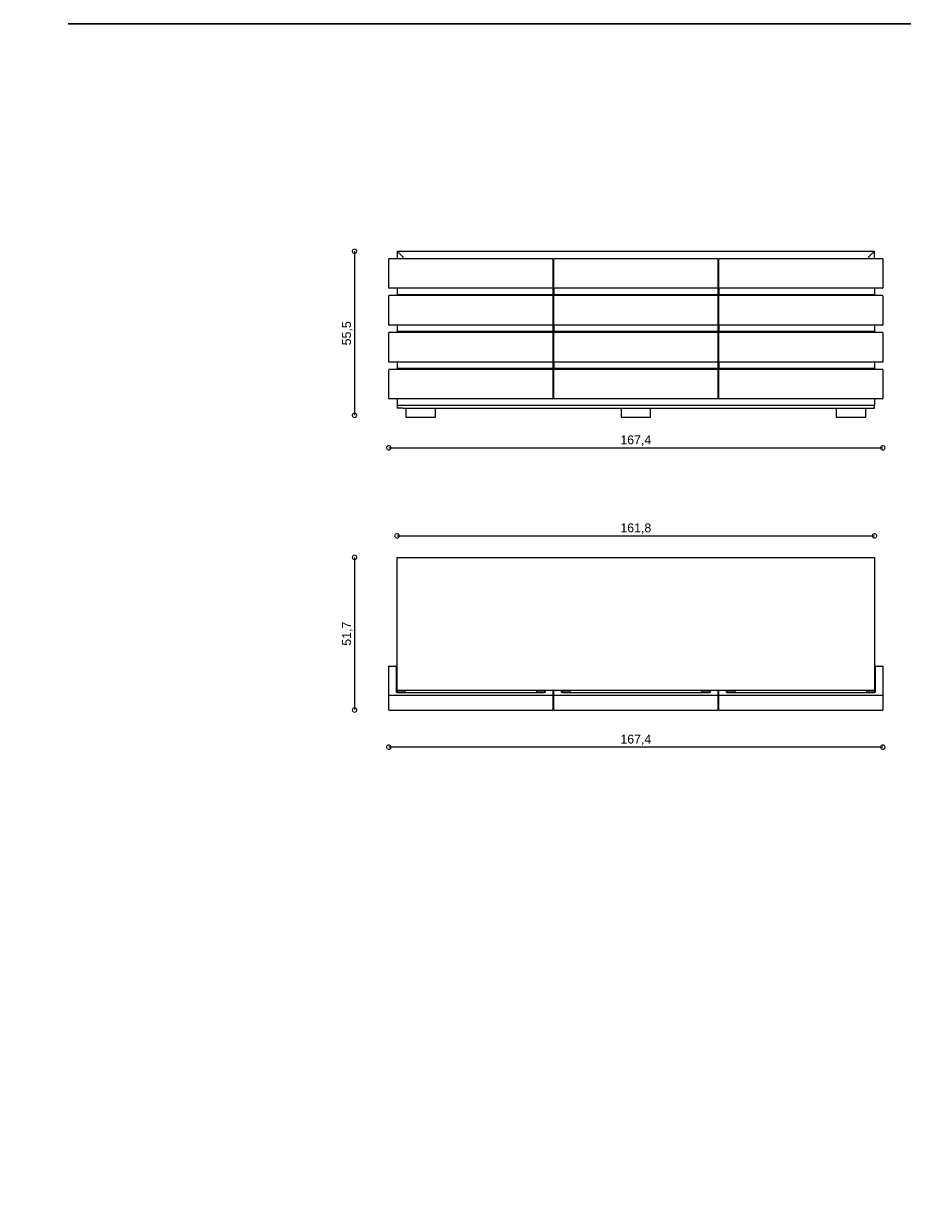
# Model space of a CAD drawing. Header units: millimetres. Extents: x 212 to 781, y 139 to 1127.
# Tile 1 of 8: x 212 to 510, y 139 to 541. Entities that reach past the tile are written whole.
import ezdxf

# ---------------------------------------------------------------- set-up
doc = ezdxf.new("R2010")
doc.units = ezdxf.units.MM
doc.header["$PDSIZE"] = -1
doc.layers.add('FORMAT', color=7, linetype='Continuous')
doc.styles.get("Standard").update_dxf_attribs({"font": 'Arial.ttf'})
doc.dimstyles.new('ISO-25', dxfattribs={"dimtxt": 3, "dimasz": 3, "dimexe": 1.25, "dimexo": 0.625, "dimtad": 1, "dimdec": 1, "dimtxsty": 'Standard', "dimblk": 'DOTSMALL', "dimblk1": 'DOTSMALL', "dimblk2": 'DOTSMALL', "dimcen": 2.5, "dimse1": 1, "dimse2": 1, "dimadec": 0, "dimazin": 0, "dimtfac": 1, "dimtdec": 1, "dimtmove": 0, "dimatfit": 3, "dimldrblk": 'DOTSMALL', "dimfxl": 1, "dimarcsym": 0})

# ---------------------------------------------------------------- blocks, each defined once
blk = doc.blocks.new('_DotSmall')
at = {"color": 0, "linetype": 'ByBlock', "const_width": 0.5}
blk.add_lwpolyline([(-0.0625, 0, 1), (0.0625, 0, 1)], format="xyb", close=True, dxfattribs=at)
blk = doc.blocks.new('*D26')
at = {"color": 0, "lineweight": -2, "transparency": 16777216}
blk.add_line((324.45, 463.59), (324.45, 408.04), dxfattribs=at)
at = {"layer": 'Defpoints', "color": 0, "transparency": 16777216}
for p in [(357.39, 463.59), (324.45, 408.04), (360.39, 408.04)]:
    blk.add_point(p, dxfattribs=at)
at = {"color": 0, "lineweight": -2, "transparency": 16777216, "xscale": 3, "yscale": 3, "zscale": 3}
for p, rotation in [((324.45, 463.59), 90), ((324.45, 408.04), 270)]:
    blk.add_blockref('_DotSmall', p, dxfattribs=dict(at, rotation=rotation))
at = {"color": 0, "lineweight": 9, "transparency": 16777216, "insert": (322.02, 435.81), "char_height": 3, "attachment_point": 5, "rotation": 90}
blk.add_mtext('55,5', dxfattribs=at)
blk = doc.blocks.new('*D29')
at = {"color": 0, "lineweight": -2, "transparency": 16777216}
blk.add_line((324.47, 359.91), (324.47, 308.21), dxfattribs=at)
at = {"layer": 'Defpoints', "color": 0, "transparency": 16777216}
for p in [(338.87, 359.91), (324.47, 308.21), (336.07, 308.21)]:
    blk.add_point(p, dxfattribs=at)
at = {"color": 0, "lineweight": -2, "transparency": 16777216, "xscale": 3, "yscale": 3, "zscale": 3}
for p, rotation in [((324.47, 359.91), 90), ((324.47, 308.21), 270)]:
    blk.add_blockref('_DotSmall', p, dxfattribs=dict(at, rotation=rotation))
at = {"color": 0, "lineweight": 9, "transparency": 16777216, "insert": (322.04, 334.06), "char_height": 3, "attachment_point": 5, "rotation": 90}
blk.add_mtext('51,7', dxfattribs=at)
blk = doc.blocks.new('*D40')
at = {"color": 0, "lineweight": -2, "transparency": 16777216}
blk.add_line((336.07, 397.01), (503.47, 397.01), dxfattribs=at)
at = {"layer": 'Defpoints', "color": 0, "transparency": 16777216}
for p in [(336.07, 418.59), (503.47, 418.59), (503.47, 397.01)]:
    blk.add_point(p, dxfattribs=at)
at = {"color": 0, "lineweight": -2, "transparency": 16777216, "xscale": 3, "yscale": 3, "zscale": 3, "rotation": 180}
blk.add_blockref('_DotSmall', (336.07, 397.01), dxfattribs=at)
at = {"color": 0, "lineweight": -2, "transparency": 16777216, "xscale": 3, "yscale": 3, "zscale": 3}
blk.add_blockref('_DotSmall', (503.47, 397.01), dxfattribs=at)
at = {"color": 0, "lineweight": 9, "transparency": 16777216, "insert": (419.77, 399.44), "char_height": 3, "attachment_point": 5}
blk.add_mtext('167,4', dxfattribs=at)
blk = doc.blocks.new('*D41')
at = {"color": 0, "lineweight": -2, "transparency": 16777216}
blk.add_line((338.87, 367.2), (500.67, 367.2), dxfattribs=at)
at = {"layer": 'Defpoints', "color": 0, "transparency": 16777216}
for p in [(500.67, 367.2), (338.87, 359.91), (500.67, 359.91)]:
    blk.add_point(p, dxfattribs=at)
at = {"color": 0, "lineweight": -2, "transparency": 16777216, "xscale": 3, "yscale": 3, "zscale": 3, "rotation": 180}
blk.add_blockref('_DotSmall', (338.87, 367.2), dxfattribs=at)
at = {"color": 0, "lineweight": -2, "transparency": 16777216, "xscale": 3, "yscale": 3, "zscale": 3}
blk.add_blockref('_DotSmall', (500.67, 367.2), dxfattribs=at)
at = {"color": 0, "lineweight": 9, "transparency": 16777216, "insert": (419.77, 369.63), "char_height": 3, "attachment_point": 5}
blk.add_mtext('161,8', dxfattribs=at)
blk = doc.blocks.new('*D42')
at = {"color": 0, "lineweight": -2, "transparency": 16777216}
blk.add_line((503.47, 295.62), (336.07, 295.62), dxfattribs=at)
at = {"layer": 'Defpoints', "color": 0, "transparency": 16777216}
for p in [(336.07, 313.11), (503.47, 313.11), (336.07, 295.62)]:
    blk.add_point(p, dxfattribs=at)
at = {"color": 0, "lineweight": -2, "transparency": 16777216, "xscale": 3, "yscale": 3, "zscale": 3, "rotation": 180}
blk.add_blockref('_DotSmall', (336.07, 295.62), dxfattribs=at)
at = {"color": 0, "lineweight": -2, "transparency": 16777216, "xscale": 3, "yscale": 3, "zscale": 3}
blk.add_blockref('_DotSmall', (503.47, 295.62), dxfattribs=at)
at = {"color": 0, "lineweight": 9, "transparency": 16777216, "insert": (419.77, 298.06), "char_height": 3, "attachment_point": 5}
blk.add_mtext('167,4', dxfattribs=at)

msp = doc.modelspace()

# ---------------------------------------------------------------- hatches: boundary and pattern name
at = {"layer": 'FORMAT', "linetype": 'Continuous', "lineweight": 18}
h = msp.add_hatch(dxfattribs=at)
h.set_pattern_fill('ANSI31', color=256, style=0)
h.paths.add_polyline_path([(212.34, 140.41), (212.34, 139.41), (214.6, 139.41), (214.6, 140.41)], flags=0)

# ---------------------------------------------------------------- linework, layer by layer
at = {"lineweight": 30}
msp.add_line((227.45, 540.69), (780.52, 540.69), dxfattribs=at)
at = {"color": 7, "linetype": 'Continuous', "lineweight": 9}
for p, q in [((338.87, 463.59), (338.87, 461.09)), ((340.77, 461.69), (338.87, 463.59)), ((338.87, 463.59), (500.67, 463.59)), ((340.77, 461.69), (340.77, 461.09)), ((500.67, 463.59), (498.77, 461.69)), ((498.77, 461.09), (498.77, 461.69)), ((500.67, 461.09), (500.67, 463.59)), ((336.07, 451.19), (336.07, 460.99)), ((391.57, 461.09), (336.17, 461.09)), ((391.67, 460.99), (391.67, 451.19)), ((391.97, 451.19), (391.97, 460.99)), ((447.47, 461.09), (392.07, 461.09)), ((447.57, 460.99), (447.57, 451.19)), ((447.87, 451.19), (447.87, 460.99)), ((503.37, 461.09), (447.97, 461.09)), ((503.47, 460.99), (503.47, 451.19)), ((391.57, 451.09), (336.17, 451.09)), ((338.87, 451.09), (338.87, 448.89)), ((391.67, 451.09), (391.67, 448.89)), ((391.97, 451.09), (391.97, 448.89)), ((447.47, 451.09), (392.07, 451.09)), ((447.57, 451.09), (447.57, 448.89)), ((447.87, 451.09), (447.87, 448.89)), ((503.37, 451.09), (447.97, 451.09)), ((500.67, 451.09), (500.67, 448.89)), ((336.07, 438.69), (336.07, 448.49)), ((391.57, 448.59), (336.17, 448.59)), ((338.87, 448.89), (338.87, 448.59)), ((391.67, 448.89), (338.87, 448.89)), ((391.67, 448.59), (391.67, 448.89)), ((391.67, 448.49), (391.67, 438.69)), ((391.97, 448.89), (391.97, 448.59)), ((447.57, 448.89), (391.97, 448.89)), ((391.97, 438.69), (391.97, 448.49)), ((447.47, 448.59), (392.07, 448.59)), ((447.57, 448.59), (447.57, 448.89)), ((447.57, 448.49), (447.57, 438.69)), ((447.87, 448.89), (447.87, 448.59)), ((500.67, 448.89), (447.87, 448.89)), ((447.87, 438.69), (447.87, 448.49)), ((503.37, 448.59), (447.97, 448.59)), ((500.67, 448.59), (500.67, 448.89)), ((503.47, 448.49), (503.47, 438.69)), ((391.57, 438.59), (336.17, 438.59)), ((338.87, 438.59), (338.87, 436.39)), ((391.67, 438.59), (391.67, 436.39)), ((391.97, 438.59), (391.97, 436.39)), ((447.47, 438.59), (392.07, 438.59)), ((447.57, 438.59), (447.57, 436.39)), ((447.87, 438.59), (447.87, 436.39)), ((503.37, 438.59), (447.97, 438.59)), ((500.67, 438.59), (500.67, 436.39)), ((336.07, 426.19), (336.07, 435.99)), ((391.57, 436.09), (336.17, 436.09)), ((338.87, 436.39), (338.87, 436.09)), ((391.67, 436.39), (338.87, 436.39)), ((391.67, 436.09), (391.67, 436.39)), ((391.67, 435.99), (391.67, 426.19)), ((391.97, 436.39), (391.97, 436.09)), ((447.57, 436.39), (391.97, 436.39)), ((391.97, 426.19), (391.97, 435.99)), ((447.47, 436.09), (392.07, 436.09)), ((447.57, 436.09), (447.57, 436.39)), ((447.57, 435.99), (447.57, 426.19)), ((447.87, 436.39), (447.87, 436.09)), ((500.67, 436.39), (447.87, 436.39)), ((447.87, 426.19), (447.87, 435.99)), ((503.37, 436.09), (447.97, 436.09)), ((500.67, 436.09), (500.67, 436.39)), ((503.47, 435.99), (503.47, 426.19)), ((391.57, 426.09), (336.17, 426.09)), ((338.87, 426.09), (338.87, 423.89)), ((391.67, 426.09), (391.67, 423.89)), ((391.97, 426.09), (391.97, 423.89)), ((447.47, 426.09), (392.07, 426.09)), ((447.57, 426.09), (447.57, 423.89)), ((447.87, 426.09), (447.87, 423.89)), ((503.37, 426.09), (447.97, 426.09)), ((500.67, 426.09), (500.67, 423.89)), ((336.07, 413.69), (336.07, 423.49)), ((391.57, 423.59), (336.17, 423.59)), ((338.87, 423.89), (338.87, 423.59)), ((391.67, 423.89), (338.87, 423.89)), ((391.67, 423.59), (391.67, 423.89)), ((391.67, 423.49), (391.67, 413.69)), ((391.97, 423.89), (391.97, 423.59)), ((447.57, 423.89), (391.97, 423.89)), ((391.97, 413.69), (391.97, 423.49)), ((447.47, 423.59), (392.07, 423.59)), ((447.57, 423.59), (447.57, 423.89)), ((447.57, 423.49), (447.57, 413.69)), ((447.87, 423.89), (447.87, 423.59)), ((500.67, 423.89), (447.87, 423.89)), ((447.87, 413.69), (447.87, 423.49)), ((503.37, 423.59), (447.97, 423.59)), ((500.67, 423.59), (500.67, 423.89)), ((503.47, 423.49), (503.47, 413.69)), ((391.57, 413.59), (336.17, 413.59)), ((338.87, 413.59), (338.87, 411.39)), ((447.47, 413.59), (392.07, 413.59)), ((503.37, 413.59), (447.97, 413.59)), ((500.67, 413.59), (500.67, 411.39)), ((338.87, 411.39), (338.87, 410.44)), ((500.67, 411.39), (338.87, 411.39)), ((340.77, 410.44), (338.87, 410.44)), ((340.77, 410.44), (500.67, 410.44)), ((341.87, 410.44), (341.87, 407.44)), ((351.87, 407.44), (351.87, 410.44)), ((414.77, 410.44), (414.77, 407.44)), ((424.77, 407.44), (424.77, 410.44)), ((487.67, 410.44), (487.67, 407.44)), ((497.67, 407.44), (497.67, 410.44)), ((500.67, 410.44), (500.67, 411.39)), ((341.87, 407.44), (346.02, 407.44)), ((346.02, 407.44), (351.87, 407.44)), ((414.77, 407.44), (424.77, 407.44)), ((487.67, 407.44), (497.67, 407.44)), ((338.87, 314.91), (338.87, 359.91)), ((500.67, 359.91), (500.67, 314.91)), ((336.07, 313.11), (336.07, 323.01)), ((336.17, 323.11), (338.47, 323.11)), ((338.57, 323.01), (338.57, 314.41)), ((500.97, 314.41), (500.97, 323.01)), ((501.07, 323.11), (503.37, 323.11)), ((503.47, 323.01), (503.47, 313.11)), ((336.07, 313.11), (336.17, 313.11)), ((336.07, 308.21), (336.07, 313.11)), ((391.57, 313.11), (336.17, 313.11)), ((338.87, 314.91), (500.67, 314.91)), ((341.52, 314.61), (338.87, 314.61)), ((338.87, 314.61), (338.87, 314.11)), ((338.87, 314.11), (388.87, 314.11)), ((341.52, 314.91), (341.52, 314.11)), ((386.22, 314.11), (386.22, 314.91)), ((388.87, 314.61), (386.22, 314.61)), ((388.87, 314.61), (388.87, 314.11)), ((389.17, 314.41), (389.17, 314.91)), ((391.57, 313.11), (391.67, 313.11)), ((391.67, 314.91), (391.67, 313.11)), ((391.67, 313.11), (391.67, 308.21)), ((391.97, 313.11), (391.97, 314.91)), ((391.97, 313.11), (392.07, 313.11)), ((391.97, 308.21), (391.97, 313.11)), ((447.47, 313.11), (392.07, 313.11)), ((394.47, 314.91), (394.47, 314.41)), ((397.42, 314.61), (394.77, 314.61)), ((394.77, 314.61), (394.77, 314.11)), ((394.77, 314.11), (444.77, 314.11)), ((397.42, 314.91), (397.42, 314.11)), ((442.12, 314.11), (442.12, 314.91)), ((444.77, 314.61), (442.12, 314.61)), ((444.77, 314.61), (444.77, 314.11)), ((445.07, 314.41), (445.07, 314.91)), ((447.47, 313.11), (447.57, 313.11)), ((447.57, 314.91), (447.57, 313.11)), ((447.57, 313.11), (447.57, 308.21)), ((447.87, 313.11), (447.87, 314.91)), ((447.87, 313.11), (447.97, 313.11)), ((447.87, 308.21), (447.87, 313.11)), ((503.37, 313.11), (447.97, 313.11)), ((450.37, 314.91), (450.37, 314.41)), ((453.32, 314.61), (450.67, 314.61)), ((450.67, 314.61), (450.67, 314.11)), ((450.67, 314.11), (500.67, 314.11)), ((453.32, 314.91), (453.32, 314.11)), ((498.02, 314.11), (498.02, 314.91)), ((500.67, 314.61), (498.02, 314.61)), ((500.67, 314.61), (500.67, 314.11)), ((503.37, 313.11), (503.47, 313.11)), ((503.47, 313.11), (503.47, 308.21)), ((336.17, 308.11), (391.57, 308.11)), ((392.07, 308.11), (447.47, 308.11)), ((447.97, 308.11), (503.37, 308.11))]:
    msp.add_line(p, q, dxfattribs=at)
at = {"lineweight": 9}
msp.add_line((338.87, 359.91), (500.67, 359.91), dxfattribs=at)
at = {"color": 7, "linetype": 'Continuous', "lineweight": 9}
for centre, radius, start, end in [((336.17, 460.99), 0.1, 90, 180), ((391.57, 460.99), 0.1, 0, 90), ((392.07, 460.99), 0.1, 90, 180), ((447.47, 460.99), 0.1, 0, 90), ((447.97, 460.99), 0.1, 90, 180), ((503.37, 460.99), 0.1, 0, 90), ((336.17, 451.19), 0.1, 180, 270), ((391.57, 451.19), 0.1, 270, 0), ((392.07, 451.19), 0.1, 180, 270), ((447.47, 451.19), 0.1, 270, 0), ((447.97, 451.19), 0.1, 180, 270), ((503.37, 451.19), 0.1, 270, 0), ((336.17, 448.49), 0.1, 90, 180), ((391.57, 448.49), 0.1, 0, 90), ((392.07, 448.49), 0.1, 90, 180), ((447.47, 448.49), 0.1, 0, 90), ((447.97, 448.49), 0.1, 90, 180), ((503.37, 448.49), 0.1, 0, 90), ((336.17, 438.69), 0.1, 180, 270), ((391.57, 438.69), 0.1, 270, 0), ((392.07, 438.69), 0.1, 180, 270), ((447.47, 438.69), 0.1, 270, 0), ((447.97, 438.69), 0.1, 180, 270), ((503.37, 438.69), 0.1, 270, 0), ((336.17, 435.99), 0.1, 90, 180), ((391.57, 435.99), 0.1, 0, 90), ((392.07, 435.99), 0.1, 90, 180), ((447.47, 435.99), 0.1, 0, 90), ((447.97, 435.99), 0.1, 90, 180), ((503.37, 435.99), 0.1, 0, 90), ((336.17, 426.19), 0.1, 180, 270), ((391.57, 426.19), 0.1, 270, 0), ((392.07, 426.19), 0.1, 180, 270), ((447.47, 426.19), 0.1, 270, 0), ((447.97, 426.19), 0.1, 180, 270), ((503.37, 426.19), 0.1, 270, 0), ((336.17, 423.49), 0.1, 90, 180), ((391.57, 423.49), 0.1, 0, 90), ((392.07, 423.49), 0.1, 90, 180), ((447.47, 423.49), 0.1, 0, 90), ((447.97, 423.49), 0.1, 90, 180), ((503.37, 423.49), 0.1, 0, 90), ((336.17, 413.69), 0.1, 180, 270), ((391.57, 413.69), 0.1, 270, 0), ((392.07, 413.69), 0.1, 180, 270), ((447.47, 413.69), 0.1, 270, 0), ((447.97, 413.69), 0.1, 180, 270), ((503.37, 413.69), 0.1, 270, 0), ((336.17, 323.01), 0.1, 90, 180), ((338.47, 323.01), 0.1, 0, 90), ((501.07, 323.01), 0.1, 90, 180), ((503.37, 323.01), 0.1, 0, 90), ((338.87, 314.41), 0.3, 180, 270), ((388.87, 314.41), 0.3, 270, 0), ((394.77, 314.41), 0.3, 180, 270), ((444.77, 314.41), 0.3, 270, 0), ((450.67, 314.41), 0.3, 180, 270), ((500.67, 314.41), 0.3, 270, 0), ((336.17, 308.21), 0.1, 180, 270), ((391.57, 308.21), 0.1, 270, 0), ((392.07, 308.21), 0.1, 180, 270), ((447.47, 308.21), 0.1, 270, 0), ((447.97, 308.21), 0.1, 180, 270), ((503.37, 308.21), 0.1, 270, 0)]:
    msp.add_arc(centre, radius, start, end, dxfattribs=at)

# ---------------------------------------------------------------- dimensions: what is measured, and where the dimension line sits
at = {"lineweight": 9}
for base, p1, p2, picture, middle in [((324.4509, 408.0402), (357.3923, 463.5863), (360.3923, 408.0402), '*D26', (322.019, 435.8133)), ((324.47, 308.21), (338.87, 359.91), (336.07, 308.21), '*D29', (322.04, 334.06))]:
    dim = msp.add_linear_dim(base=base, p1=p1, p2=p2, angle=90, dimstyle='ISO-25', dxfattribs=at)
    dim.commit()
    dim.dimension.update_dxf_attribs({"geometry": picture, "text_midpoint": middle})
for base, p1, p2, picture, middle in [((503.47, 397.01), (336.07, 418.59), (503.47, 418.59), '*D40', (419.77, 399.44)), ((500.67, 367.2), (338.87, 359.91), (500.67, 359.91), '*D41', (419.77, 369.63)), ((336.07, 295.62), (503.47, 313.11), (336.07, 313.11), '*D42', (419.77, 298.06))]:
    dim = msp.add_linear_dim(base=base, p1=p1, p2=p2, dimstyle='ISO-25', dxfattribs=at)
    dim.commit()
    dim.dimension.update_dxf_attribs({"geometry": picture, "text_midpoint": middle})

doc.saveas('drawing.dxf')
